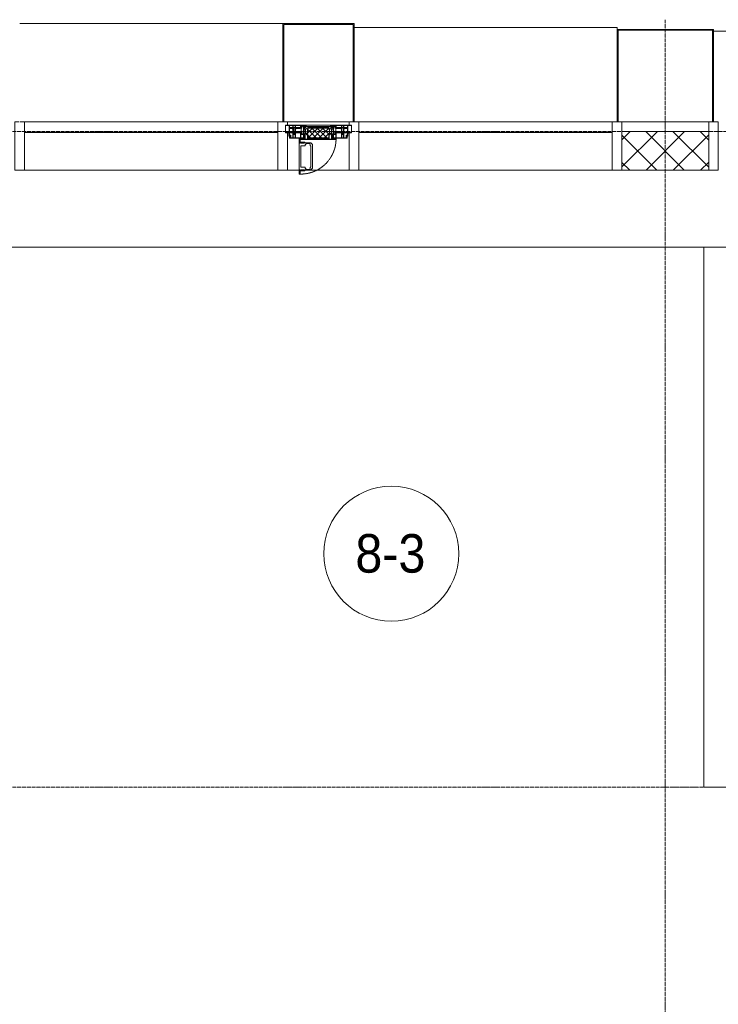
# Model space of a CAD drawing. Header units: millimetres. Extents: x 5617 to 112069, y 7718 to 237687.
# Tile 13 of 62: x 32996 to 36621, y 73075 to 78180. Entities that reach past the tile are written whole.
import ezdxf

# ---------------------------------------------------------------- set-up
doc = ezdxf.new("R2010")
doc.units = ezdxf.units.MM
for name, pattern in [('-D1-02х01', [3, 2, -1]), ('ADSK_Линия сетки', [25, 20, -2.5, 0, -2.5]), ('Линия сетки', [25, 20, -2.5, 0, -2.5])]:
    doc.linetypes.add(name, pattern=pattern)
for name, color, linetype, lineweight in [('Импосты витража', 7, 'Continuous', 18), ('Колонны', 7, 'Continuous', 18), ('Марки помещений', 7, 'Continuous', 20), ('Окна', 7, 'Continuous', 18), ('Оси', 7, 'Continuous', 9), ('Панели витража', 7, 'Continuous', 18), ('Перекрытия', 7, 'Continuous', 18), ('Стены', 7, 'Continuous', 18), ('Стены разрез', 7, 'Continuous', 40), ('Элементы узлов', 7, 'Continuous', 18)]:
    doc.layers.add(name, color=color, linetype=linetype, lineweight=lineweight)
doc.styles.add('Arial_3', font='arial.ttf', dxfattribs={"width": 0.9, "height": 200})

# ---------------------------------------------------------------- blocks, each defined once
blk = doc.blocks.new('135_SLK_K1_AR_rvt-1-МКСС_K1_L26_85_950_1')
at = {"layer": 'Перекрытия', "color": 253, "true_color": 0xaaaaaa}
blk.add_line((23300, 77000), (18150, 77000), dxfattribs=at)
at = {"layer": 'Стены', "color": 253, "true_color": 0xaaaaaa}
for p, q in [((21749.6, 74199.6), (21749.6, 77000)), ((21750.4, 77000), (21749.6, 77000)), ((21750.4, 77000), (21750.4, 74200.4)), ((21749.6, 74199.6), (21750.4, 74199.6)), ((21750.4, 74200.4), (22100, 74200.4)), ((22700, 74199.6), (21750.4, 74199.6))]:
    blk.add_line(p, q, dxfattribs=at)
blk = doc.blocks.new('Rectangular Mullion - R_StandardFrame_50Wx250H-V64-МКСС_K1_L26_85_950_1')
at = {"layer": 'Импосты витража', "color": 253, "lineweight": 5, "true_color": 0xaaaaaa}
for p, q in [((-25, -250), (-25, 0)), ((-25, 0), (0, 0)), ((5, 0), (25, 0)), ((25, 0), (25, -250)), ((25, -250), (-25, -250))]:
    blk.add_line(p, q, dxfattribs=at)
blk = doc.blocks.new('Rectangular Mullion - R_StandardFrame_50Wx250H-3997581-МКСС_K1_L26_85_950_1')
at = {"layer": 'Импосты витража', "color": 253, "lineweight": 5, "true_color": 0xaaaaaa}
blk.add_line((17725, 77650), (18175, 77650), dxfattribs=at)
blk = doc.blocks.new('A_PAN_Створка - 383мм П-7_2-7463007-МКСС_K1_L26_85_950_1')
at = {"layer": 'Панели витража', "lineweight": 5}
h = blk.add_hatch(dxfattribs=at)
h.set_pattern_fill('FP_18', color=256, style=0, pattern_type=2)
h.set_pattern_definition([(225, (19750, 77650), (14.1421356, -14.1421356), []), (315, (19750, 77650), (14.1421356, 14.1421356), [])])
h.paths.add_polyline_path([(53.6, 82.7), (-54.6, 81.8), (-54.6, 63.4), (-57.2, 60.8), (-57.2, 36.4), (-54.9, 34.1), (-54.5, 31.8), (54.5, 31.8), (54.9, 34.1), (57.2, 36.4), (57.2, 60.8), (54.6, 63.4), (54.6, 81.8)])
at = {"layer": 'Окна', "lineweight": 5}
for p, q in [((95.1, 270.5), (95.1, 252.9)), ((99.6, 270.5), (95.1, 270.5)), ((97.9, 262.4), (95.1, 262.4)), ((97.9, 262.4), (97.9, 248.4)), ((99.6, 270.5), (99.6, 87.5)), ((39.7, 249), (31.1, 240.4)), ((31.1, 117.6), (31.1, 240.4)), ((41.4, 234.2), (39.1, 233.8)), ((39.1, 179), (39.1, 233.8)), ((70.1, 249), (39.7, 249)), ((41.4, 234.2), (43.5, 236.3)), ((45, 244.7), (42.3, 239.8)), ((42.3, 239.8), (43.5, 236.3)), ((45.9, 246.8), (45, 244.7)), ((63.3, 246.8), (45.9, 246.8)), ((64.1, 245), (63.3, 246.8)), ((64.1, 245), (66.7, 241)), ((66.7, 241), (68.6, 239.7)), ((68.6, 239.7), (68.6, 236.4)), ((68.6, 236.4), (71.1, 233.9)), ((70.1, 252.9), (70.1, 249)), ((95.1, 252.9), (70.1, 252.9)), ((71.1, 233.9), (89.5, 233.9)), ((74.1, 248.4), (74.1, 252.9)), ((89.1, 248.4), (74.1, 248.4)), ((89.1, 252.9), (89.1, 248.4)), ((89.5, 233.9), (90.6, 232.8)), ((90.6, 125.2), (90.6, 232.8)), ((93.1, 248.4), (93.1, 252.9)), ((97.9, 248.4), (93.1, 248.4)), ((39.1, 179), (39.1, 124.2)), ((39.7, 109), (31.1, 117.6)), ((41.4, 123.8), (39.1, 124.2)), ((70.1, 109), (39.7, 109)), ((41.4, 123.8), (43.5, 121.7)), ((42.3, 118.2), (43.5, 121.7)), ((45, 113.3), (42.3, 118.2)), ((45.9, 111.2), (45, 113.3)), ((63.3, 111.2), (45.9, 111.2)), ((64.1, 113), (63.3, 111.2)), ((64.1, 113), (66.7, 117)), ((66.7, 117), (68.6, 118.3)), ((68.6, 121.6), (71.1, 124.1)), ((68.6, 118.3), (68.6, 121.6)), ((70.1, 105.1), (70.1, 109)), ((95.1, 105.1), (70.1, 105.1)), ((71.1, 124.1), (89.5, 124.1)), ((74.1, 109.6), (74.1, 105.1)), ((89.1, 109.6), (74.1, 109.6)), ((89.1, 105.1), (89.1, 109.6)), ((89.5, 124.1), (90.6, 125.2)), ((93.1, 109.6), (93.1, 105.1)), ((97.9, 109.6), (93.1, 109.6)), ((95.1, 87.5), (95.1, 105.1)), ((97.9, 95.6), (97.9, 109.6)), ((-171, 57), (-156, 57)), ((-171, 17), (-171, 57)), ((-153, 73.5), (-150, 73.5)), ((-153, 60), (-153, 73.5)), ((-150, 84), (-78, 84)), ((-150, 73.5), (-150, 84)), ((-91.5, 92), (91.5, 92)), ((-91.5, 87.5), (-91.5, 92)), ((-73.9, 87.5), (-91.5, 87.5)), ((-78, 84), (-73.9, 84)), ((-78, 84), (-78, 23.5)), ((-73.9, 62.5), (-73.9, 87.5)), ((-70, 62.5), (-73.9, 62.5)), ((-70, 32.1), (-70, 62.5)), ((70, 62.5), (70, 32.1)), ((73.9, 62.5), (70, 62.5)), ((73.9, 87.5), (73.9, 62.5)), ((91.5, 87.5), (73.9, 87.5)), ((73.9, 84), (78, 84)), ((78, 84), (150, 84)), ((78, 23.5), (78, 84)), ((91.5, 92), (91.5, 87.5)), ((97.9, 95.6), (95.1, 95.6)), ((99.6, 87.5), (95.1, 87.5)), ((150, 84), (150, 73.5)), ((150, 73.5), (153, 73.5)), ((153, 73.5), (153, 60)), ((156, 57), (171, 57)), ((171, 57), (171, 17)), ((-67.9, 17), (-171, 17)), ((-78, 23.5), (-67.9, 23.5)), ((-61.4, 23.5), (-70, 32.1)), ((-67.9, 23.5), (-64.6, 26.8)), ((-67.9, 17), (-67.9, 23.5)), ((-61.4, 23.5), (-67.9, 17)), ((67.9, 17), (-67.9, 17)), ((-67.9, 17), (67.9, 17)), ((-64.6, 26.8), (-61.4, 23.5)), ((61.4, 23.5), (-61.4, 23.5)), ((70, 32.1), (61.4, 23.5)), ((61.4, 23.5), (64.6, 26.8)), ((67.9, 17), (61.4, 23.5)), ((64.6, 26.8), (67.9, 23.5)), ((67.9, 23.5), (67.9, 17)), ((67.9, 23.5), (78, 23.5)), ((171, 17), (67.9, 17))]:
    blk.add_line(p, q, dxfattribs=at)
at = {"layer": 'Окна', "color": 253, "lineweight": 5, "true_color": 0xaaaaaa}
for p, q in [((-171, 55.5), (-152, 55.5)), ((-152, 20), (-152, 73.5)), ((-150.5, 69.5), (-150.5, 73.5)), ((-145, 69.5), (-150.5, 69.5)), ((-150.5, 33.6), (-150.5, 68)), ((-150.5, 68), (-143.5, 68)), ((-150.5, 56.6), (-132.4, 56.6)), ((-136.4, 52.4), (-150.5, 52.4)), ((-148.5, 82.5), (-132.4, 82.5)), ((-148.5, 81), (-148.5, 82.5)), ((-143.5, 81), (-148.5, 81)), ((-145, 69.5), (-145, 79.5)), ((-143.5, 68), (-143.5, 81)), ((-137.2, 54.8), (-135.8, 50.8)), ((-132.5, 54.8), (-137.2, 54.8)), ((-132.5, 53.8), (-133.4, 52)), ((-133.4, 52), (-130.1, 50.4)), ((-132.5, 53.8), (-132.5, 54.8)), ((-132.4, 56.6), (-132.4, 82.5)), ((-131, 82.5), (-120.8, 82.5)), ((-131, 82.5), (-131, 64.6)), ((-131, 64.6), (-120.8, 64.6)), ((-131, 56.5), (-131, 62.6)), ((-120.8, 62.6), (-131, 62.6)), ((-131, 56.5), (-120.8, 56.5)), ((-131, 55.1), (-131, 52.7)), ((-120.8, 55.1), (-131, 55.1)), ((-129.4, 51.1), (-131, 52.7)), ((-130.1, 50.4), (-129.4, 51.1)), ((-122.4, 51.1), (-120.8, 52.7)), ((-121.7, 50.4), (-122.4, 51.1)), ((-118.4, 52), (-121.7, 50.4)), ((-120.8, 82.5), (-120.8, 64.6)), ((-120.8, 56.5), (-120.8, 62.6)), ((-120.8, 55.1), (-120.8, 52.7)), ((-119.3, 82.5), (-92.5, 82.5)), ((-119.3, 56.6), (-119.3, 82.5)), ((-92.5, 56.6), (-119.3, 56.6)), ((-119.3, 54.8), (-114.6, 54.8)), ((-119.3, 53.8), (-119.3, 54.8)), ((-119.3, 53.8), (-118.4, 52)), ((-114.6, 54.8), (-115.9, 50.8)), ((-94.1, 52.5), (-115.3, 52.5)), ((-89.9, 50.9), (-94.1, 52.5)), ((-92.5, 56.6), (-92.5, 82.5)), ((-90.8, 82.5), (-79.5, 82.5)), ((-90.8, 64.6), (-90.8, 82.5)), ((-80.1, 64.6), (-90.8, 64.6)), ((-90.8, 62.7), (-90.8, 56.6)), ((-80.4, 62.7), (-90.8, 62.7)), ((-90.8, 56.6), (-85.9, 56.6)), ((-89.9, 52.2), (-88.6, 53.5)), ((-89.9, 52.2), (-89.9, 50.9)), ((-85.9, 53.5), (-88.6, 53.5)), ((-85.9, 56.6), (-85.9, 53.5)), ((-85.9, 53.5), (-78, 45.6)), ((-85, 84), (-85, 87.5)), ((-85, 87.5), (-78, 87.5)), ((-78, 84), (-85, 84)), ((-80.4, 61.1), (-80.4, 62.7)), ((-78, 61.1), (-80.4, 61.1)), ((-80.1, 66.1), (-80.1, 64.6)), ((-78, 66.1), (-80.1, 66.1)), ((-79.5, 82.5), (-79.5, 80.6)), ((-79.5, 80.6), (-78, 80.6)), ((-78, 87.5), (-78, 84)), ((-78, 66.1), (-78, 61.1)), ((78, 87.5), (78, 84)), ((85, 87.5), (78, 87.5)), ((78, 84), (85, 84)), ((79.5, 80.6), (78, 80.6)), ((78, 66.1), (78, 61.1)), ((78, 66.1), (80.1, 66.1)), ((78, 61.1), (80.4, 61.1)), ((85.9, 53.5), (78, 45.6)), ((90.8, 82.5), (79.5, 82.5)), ((79.5, 82.5), (79.5, 80.6)), ((80.1, 66.1), (80.1, 64.6)), ((80.1, 64.6), (90.8, 64.6)), ((80.4, 62.7), (90.8, 62.7)), ((80.4, 61.1), (80.4, 62.7)), ((85, 84), (85, 87.5)), ((85.9, 56.6), (85.9, 53.5)), ((90.8, 56.6), (85.9, 56.6)), ((85.9, 53.5), (88.6, 53.5)), ((89.9, 52.2), (88.6, 53.5)), ((89.9, 50.9), (94.1, 52.5)), ((89.9, 52.2), (89.9, 50.9)), ((90.8, 64.6), (90.8, 82.5)), ((90.8, 62.7), (90.8, 56.6)), ((119.3, 82.5), (92.5, 82.5)), ((92.5, 56.6), (92.5, 82.5)), ((92.5, 56.6), (119.3, 56.6)), ((94.1, 52.5), (115.3, 52.5)), ((114.6, 54.8), (115.9, 50.8)), ((119.3, 54.8), (114.6, 54.8)), ((119.3, 53.8), (118.4, 52)), ((118.4, 52), (121.7, 50.4)), ((119.3, 56.6), (119.3, 82.5)), ((119.3, 53.8), (119.3, 54.8)), ((120.8, 82.5), (120.8, 64.6)), ((131, 82.5), (120.8, 82.5)), ((131, 64.6), (120.8, 64.6)), ((120.8, 56.5), (120.8, 62.6)), ((120.8, 62.6), (131, 62.6)), ((131, 56.5), (120.8, 56.5)), ((120.8, 55.1), (120.8, 52.7)), ((120.8, 55.1), (131, 55.1)), ((122.4, 51.1), (120.8, 52.7)), ((121.7, 50.4), (122.4, 51.1)), ((129.4, 51.1), (131, 52.7)), ((130.1, 50.4), (129.4, 51.1)), ((133.4, 52), (130.1, 50.4)), ((131, 82.5), (131, 64.6)), ((131, 56.5), (131, 62.6)), ((131, 55.1), (131, 52.7)), ((132.4, 56.6), (132.4, 82.5)), ((148.5, 82.5), (132.4, 82.5)), ((150.5, 56.6), (132.4, 56.6)), ((132.5, 54.8), (137.2, 54.8)), ((132.5, 53.8), (132.5, 54.8)), ((132.5, 53.8), (133.4, 52)), ((137.2, 54.8), (135.8, 50.8)), ((136.4, 52.4), (150.5, 52.4)), ((143.5, 81), (148.5, 81)), ((143.5, 68), (143.5, 81)), ((150.5, 68), (143.5, 68)), ((145, 69.5), (145, 79.5)), ((145, 69.5), (150.5, 69.5)), ((148.5, 81), (148.5, 82.5)), ((150.5, 69.5), (150.5, 73.5)), ((150.5, 33.6), (150.5, 68)), ((152, 20), (152, 73.5)), ((171, 55.5), (152, 55.5)), ((-171, 18.5), (-153.5, 18.5)), ((-153.5, 18.5), (-152, 20)), ((-136.3, 33.6), (-150.5, 33.6)), ((-150.5, 29.4), (-132.4, 29.4)), ((-150.5, 17), (-150.5, 29.4)), ((-132.4, 18.6), (-150.5, 18.6)), ((-137.2, 31), (-135.8, 35)), ((-132.5, 31), (-137.2, 31)), ((-132.1, 49), (-135.8, 50.8)), ((-132.1, 36.8), (-135.8, 35)), ((-133.4, 33.7), (-130.1, 35.3)), ((-132.5, 31.9), (-133.4, 33.7)), ((-132.5, 31.9), (-132.5, 31)), ((-132.4, 29.4), (-132.4, 18.6)), ((-132.1, 49), (-132.1, 36.8)), ((-129.4, 34.6), (-131, 33)), ((-131, 30.9), (-131, 33)), ((-120.8, 30.9), (-131, 30.9)), ((-131, 29.5), (-120.8, 29.5)), ((-131, 18.2), (-131, 29.5)), ((-120.8, 18.2), (-131, 18.2)), ((-130.1, 35.3), (-130.1, 50.4)), ((-130.1, 35.3), (-129.4, 34.6)), ((-121.7, 35.3), (-122.4, 34.6)), ((-122.4, 34.6), (-120.8, 33)), ((-121.7, 35.3), (-121.7, 50.4)), ((-118.4, 33.7), (-121.7, 35.3)), ((-120.8, 30.9), (-120.8, 33)), ((-120.8, 18.2), (-120.8, 29.5)), ((-119.7, 49), (-115.9, 50.8)), ((-119.7, 49), (-119.7, 36.8)), ((-119.7, 36.8), (-115.9, 35)), ((-119.3, 31.9), (-118.4, 33.7)), ((-119.3, 31.9), (-119.3, 31)), ((-119.3, 31), (-114.6, 31)), ((-92.5, 29.4), (-119.3, 29.4)), ((-119.3, 29.4), (-119.3, 18.6)), ((-119.3, 18.6), (-92.5, 18.6)), ((-114.6, 31), (-115.9, 35)), ((-94.1, 33.5), (-115.4, 33.5)), ((-89.9, 35.1), (-94.1, 33.5)), ((-92.5, 18.6), (-92.5, 29.4)), ((-90.8, 18.5), (-90.8, 29.4)), ((-90.8, 29.4), (-85.9, 29.4)), ((-87.3, 18.5), (-90.8, 18.5)), ((-89.9, 35.1), (-89.9, 50.9)), ((-89.9, 32.5), (-89.9, 35.1)), ((-85.9, 32.5), (-89.9, 32.5)), ((-87.3, 21.9), (-85.9, 21.9)), ((-87.3, 20.4), (-87.3, 21.9)), ((-87.3, 20.4), (-87.3, 18.5)), ((-84.8, 20.4), (-87.3, 20.4)), ((-85.9, 29.4), (-85.9, 32.5)), ((-85.9, 21.9), (-85.9, 29.4)), ((-85.9, 18.2), (-85.9, 20.4)), ((-75.9, 18.2), (-85.9, 18.2)), ((-83.4, 20.4), (-84.8, 20.4)), ((-70, 33.8), (-83.4, 20.4)), ((-78, 45.6), (-78, 36.8)), ((-78, 36.8), (-70, 36.8)), ((-75.9, 23.5), (-73, 23.5)), ((-75.9, 21.5), (-75.9, 23.5)), ((-75.9, 21.5), (-75.9, 18.2)), ((-74.9, 21.5), (-75.9, 21.5)), ((-74.9, 17.9), (-74.9, 21.5)), ((-68.9, 17.9), (-74.9, 17.9)), ((-67.2, 29.3), (-73, 23.5)), ((-70, 36.8), (-70, 33.8)), ((-68.9, 21.5), (-68.9, 17.9)), ((-67.9, 21.5), (-68.9, 21.5)), ((-67.9, 23.5), (-64.6, 26.8)), ((-67.9, 21.5), (-67.9, 23.5)), ((-64.6, 26.8), (-67.2, 29.3)), ((64.6, 26.8), (67.2, 29.3)), ((67.9, 23.5), (64.6, 26.8)), ((67.2, 29.3), (73, 23.5)), ((67.9, 21.5), (67.9, 23.5)), ((67.9, 21.5), (68.9, 21.5)), ((68.9, 21.5), (68.9, 17.9)), ((68.9, 17.9), (74.9, 17.9)), ((70, 36.8), (70, 33.8)), ((78, 36.8), (70, 36.8)), ((70, 33.8), (83.4, 20.4)), ((75.9, 23.5), (73, 23.5)), ((74.9, 21.5), (75.9, 21.5)), ((74.9, 17.9), (74.9, 21.5)), ((75.9, 21.5), (75.9, 23.5)), ((75.9, 21.5), (75.9, 18.2)), ((75.9, 18.2), (85.9, 18.2)), ((78, 45.6), (78, 36.8)), ((83.4, 20.4), (84.8, 20.4)), ((84.8, 20.4), (87.3, 20.4)), ((85.9, 32.5), (89.9, 32.5)), ((85.9, 29.4), (85.9, 32.5)), ((85.9, 21.9), (85.9, 29.4)), ((90.8, 29.4), (85.9, 29.4)), ((87.3, 21.9), (85.9, 21.9)), ((85.9, 18.2), (85.9, 20.4)), ((87.3, 20.4), (87.3, 21.9)), ((87.3, 20.4), (87.3, 18.5)), ((87.3, 18.5), (90.8, 18.5)), ((89.9, 35.1), (89.9, 50.9)), ((89.9, 35.1), (94.1, 33.5)), ((89.9, 32.5), (89.9, 35.1)), ((90.8, 18.5), (90.8, 29.4)), ((92.5, 18.6), (92.5, 29.4)), ((92.5, 29.4), (119.3, 29.4)), ((119.3, 18.6), (92.5, 18.6)), ((94.1, 33.5), (115.4, 33.5)), ((114.6, 31), (115.9, 35)), ((119.3, 31), (114.6, 31)), ((119.7, 49), (115.9, 50.8)), ((119.7, 36.8), (115.9, 35)), ((118.4, 33.7), (121.7, 35.3)), ((119.3, 31.9), (118.4, 33.7)), ((119.3, 31.9), (119.3, 31)), ((119.3, 29.4), (119.3, 18.6)), ((119.7, 49), (119.7, 36.8)), ((122.4, 34.6), (120.8, 33)), ((120.8, 30.9), (120.8, 33)), ((120.8, 30.9), (131, 30.9)), ((120.8, 18.2), (120.8, 29.5)), ((131, 29.5), (120.8, 29.5)), ((120.8, 18.2), (131, 18.2)), ((121.7, 35.3), (121.7, 50.4)), ((121.7, 35.3), (122.4, 34.6)), ((130.1, 35.3), (129.4, 34.6)), ((129.4, 34.6), (131, 33)), ((130.1, 35.3), (130.1, 50.4)), ((133.4, 33.7), (130.1, 35.3)), ((131, 30.9), (131, 33)), ((131, 18.2), (131, 29.5)), ((132.1, 49), (135.8, 50.8)), ((132.1, 49), (132.1, 36.8)), ((132.1, 36.8), (135.8, 35)), ((150.5, 29.4), (132.4, 29.4)), ((132.4, 29.4), (132.4, 18.6)), ((132.4, 18.6), (150.5, 18.6)), ((132.5, 31.9), (133.4, 33.7)), ((132.5, 31.9), (132.5, 31)), ((132.5, 31), (137.2, 31)), ((137.2, 31), (135.8, 35)), ((136.3, 33.6), (150.5, 33.6)), ((150.5, 17), (150.5, 29.4)), ((153.5, 18.5), (152, 20)), ((171, 18.5), (153.5, 18.5))]:
    blk.add_line(p, q, dxfattribs=at)
at = {"layer": 'Окна', "linetype": '-D1-02х01', "lineweight": 5}
blk.add_arc((91.4, 87.5), 183, 88.8555, 178.5909, dxfattribs=at)
at = {"layer": 'Окна', "lineweight": 5}
for centre, start, end in [((-156, 60), 270, 360), ((156, 60), 180, 270)]:
    blk.add_arc(centre, 3, start, end, dxfattribs=at)
at = {"layer": 'Элементы узлов', "color": 253, "lineweight": 5, "true_color": 0xaaaaaa}
for p, q in [((-91.5, 92), (-91.5, 87.5)), ((-91.5, 92), (91.5, 92)), ((-91.5, 87.5), (-73.9, 87.5)), ((-83.4, 90.3), (-69.4, 90.3)), ((-83.4, 90.3), (-83.4, 87.5)), ((-73.9, 87.5), (-73.9, 62.5)), ((-69.4, 85.5), (-73.9, 85.5)), ((-73.9, 81.5), (-69.4, 81.5)), ((-69.4, 66.5), (-73.9, 66.5)), ((-73.9, 62.5), (-70, 62.5)), ((-70, 62.5), (-70, 32.1)), ((-69.4, 90.3), (-69.4, 85.5)), ((-69.4, 81.5), (-69.4, 66.5)), ((-67.9, 89.3), (-66.9, 90.3)), ((-67.9, 62.5), (-67.9, 89.3)), ((-61.7, 62.5), (-67.9, 62.5)), ((-66, 56.5), (-67.8, 55.7)), ((-67.8, 55.7), (-67.8, 38.3)), ((-66.9, 90.3), (-57.4, 90.3)), ((-66, 56.5), (-62, 59.1)), ((-62, 59.1), (-60.7, 61)), ((-60.1, 67.7), (-61.7, 64.9)), ((-61.7, 64.9), (-61.7, 62.5)), ((-60.7, 61), (-57.4, 61)), ((-56.4, 67.7), (-60.1, 67.7)), ((-57.4, 90.3), (-56.4, 89.4)), ((-57.4, 61), (-54.9, 63.5)), ((-54.6, 63.4), (-57.2, 60.8)), ((-57.2, 60.8), (-57.2, 36.4)), ((-56.4, 89.4), (-56.4, 67.7)), ((-53.9, 90.3), (-54.9, 89.3)), ((-54.9, 89.3), (-54.9, 85.6)), ((-54.9, 85.6), (-53.9, 84.6)), ((-54.9, 81.9), (-53.8, 83)), ((-54.9, 63.5), (-54.9, 81.9)), ((-53.6, 82.7), (-54.6, 81.8)), ((-54.6, 81.8), (-54.6, 63.4)), ((53.9, 90.3), (-53.9, 90.3)), ((-53.9, 84.6), (53.9, 84.6)), ((53.8, 83), (-53.8, 83)), ((53.6, 82.7), (-53.6, 82.7)), ((54.6, 81.8), (53.6, 82.7)), ((54.9, 81.9), (53.8, 83)), ((53.9, 90.3), (54.9, 89.3)), ((54.9, 85.6), (53.9, 84.6)), ((54.6, 63.4), (54.6, 81.8)), ((57.2, 60.8), (54.6, 63.4)), ((54.9, 89.3), (54.9, 85.6)), ((54.9, 63.5), (54.9, 81.9)), ((57.4, 61), (54.9, 63.5)), ((57.4, 90.3), (56.4, 89.4)), ((56.4, 89.4), (56.4, 67.7)), ((56.4, 67.7), (60.1, 67.7)), ((57.2, 36.4), (57.2, 60.8)), ((66.9, 90.3), (57.4, 90.3)), ((60.7, 61), (57.4, 61)), ((60.1, 67.7), (61.7, 64.9)), ((62, 59.1), (60.7, 61)), ((61.7, 64.9), (61.7, 62.5)), ((61.7, 62.5), (67.9, 62.5)), ((66, 56.5), (62, 59.1)), ((66, 56.5), (67.8, 55.7)), ((67.9, 89.3), (66.9, 90.3)), ((67.8, 55.7), (67.8, 38.3)), ((67.9, 62.5), (67.9, 89.3)), ((69.4, 90.3), (69.4, 85.5)), ((83.4, 90.3), (69.4, 90.3)), ((69.4, 85.5), (73.9, 85.5)), ((69.4, 81.5), (69.4, 66.5)), ((73.9, 81.5), (69.4, 81.5)), ((69.4, 66.5), (73.9, 66.5)), ((70, 62.5), (70, 32.1)), ((73.9, 62.5), (70, 62.5)), ((91.5, 87.5), (73.9, 87.5)), ((73.9, 87.5), (73.9, 62.5)), ((83.4, 90.3), (83.4, 87.5)), ((91.5, 92), (91.5, 87.5)), ((-70, 32.1), (-61.4, 23.5)), ((-67.8, 38.3), (-65.7, 37.4)), ((-65.7, 37.4), (-60.8, 34.7)), ((61.4, 23.5), (-61.4, 23.5)), ((-60.8, 34.7), (-57.3, 35.9)), ((-55.2, 33.8), (-57.3, 35.9)), ((-57.2, 36.4), (-54.9, 34.1)), ((-55.2, 33.8), (-54.8, 31.5)), ((-54.9, 34.1), (-54.5, 31.8)), ((-53.9, 30.5), (-54.9, 29.5)), ((-54.9, 29.5), (-54.9, 25.8)), ((-54.9, 25.8), (-53.9, 24.8)), ((0, 31.5), (-54.8, 31.5)), ((-54.5, 31.8), (54.5, 31.8)), ((53.9, 30.5), (-53.9, 30.5)), ((-53.9, 24.8), (53.9, 24.8)), ((0, 31.5), (54.8, 31.5)), ((53.9, 30.5), (54.9, 29.5)), ((54.9, 25.8), (53.9, 24.8)), ((54.5, 31.8), (54.9, 34.1)), ((55.2, 33.8), (54.8, 31.5)), ((54.9, 34.1), (57.2, 36.4)), ((54.9, 29.5), (54.9, 25.8)), ((55.2, 33.8), (57.3, 35.9)), ((60.8, 34.7), (57.3, 35.9)), ((65.7, 37.4), (60.8, 34.7)), ((70, 32.1), (61.4, 23.5)), ((67.8, 38.3), (65.7, 37.4))]:
    blk.add_line(p, q, dxfattribs=at)
blk = doc.blocks.new('Rectangular Mullion - R_StandardFrame_50Wx250H-5317618-МКСС_K1_L26_85_950_1')
at = {"layer": 'Импосты витража', "color": 253, "lineweight": 5, "true_color": 0xaaaaaa}
for p, q in [((19590, 77650), (19910, 77650)), ((19590, 77400), (19650.4, 77400)), ((19679.9, 77400), (19910, 77400))]:
    blk.add_line(p, q, dxfattribs=at)
blk = doc.blocks.new('Rectangular Mullion - R_StandardFrame_50Wx250H-V65-МКСС_K1_L26_85_950_1')
at = {"layer": 'Импосты витража', "color": 253, "lineweight": 5, "true_color": 0xaaaaaa}
for p, q in [((-25, -250), (-25, 0)), ((-25, 0), (0, 0)), ((5, 0), (25, 0)), ((25, 0), (25, -17)), ((25, -57), (25, -250)), ((25, -250), (-25, -250))]:
    blk.add_line(p, q, dxfattribs=at)
blk = doc.blocks.new('System Panel - A_PAN_Glass-7462876-МКСС_K1_L26_85_950_1')
at = {"layer": 'Панели витража', "color": 253, "lineweight": 5, "true_color": 0xaaaaaa}
for p, q in [((657.5, 55), (-657.5, 55)), ((-657.5, 55), (-657.5, 0)), ((657.5, 0), (657.5, 55)), ((-657.5, 0), (657.5, 0))]:
    blk.add_line(p, q, dxfattribs=at)
blk = doc.blocks.new('Rectangular Mullion - R_StandardFrame_50Wx250H-5317613-МКСС_K1_L26_85_950_1')
at = {"layer": 'Импосты витража', "color": 253, "lineweight": 5, "true_color": 0xaaaaaa}
blk.add_line((16360, 77400), (17675, 77400), dxfattribs=at)
blk = doc.blocks.new('Rectangular Mullion - R_StandardFrame_50Wx250H-V76-МКСС_K1_L26_85_950_1')
at = {"layer": 'Импосты витража', "color": 253, "lineweight": 5, "true_color": 0xaaaaaa}
for p, q in [((-25, -17), (-25, 0)), ((-25, 0), (-5, 0)), ((0, 0), (25, 0)), ((25, 0), (25, -250)), ((-25, -250), (-25, -57)), ((25, -250), (-25, -250))]:
    blk.add_line(p, q, dxfattribs=at)
blk = doc.blocks.new('Rectangular Mullion - R_StandardFrame_50Wx250H-5425755-МКСС_K1_L26_85_950_1')
at = {"layer": 'Импосты витража', "color": 253, "lineweight": 5, "true_color": 0xaaaaaa}
blk.add_line((19960, 77400), (21275, 77400), dxfattribs=at)
blk = doc.blocks.new('Rectangular Mullion - R_StandardFrame_50Wx250H-7462875-МКСС_K1_L26_85_950_1')
at = {"layer": 'Импосты витража', "color": 253, "lineweight": 5, "true_color": 0xaaaaaa}
for p, q in [((-25, -250), (-25, 0)), ((-25, 0), (-5, 0)), ((0, 0), (25, 0)), ((25, 0), (25, -250)), ((25, -250), (-25, -250))]:
    blk.add_line(p, q, dxfattribs=at)
blk = doc.blocks.new('A_SLK_PAN_Type1 - Прямой тип панели Ф-1_1-7447214-МКСС_K1_L26_85_950_1')
at = {"layer": 'Колонны', "lineweight": 5}
for p, q in [((-185, 510), (185, 510)), ((-185, 0), (-185, 510)), ((-180, 505), (-180, 0)), ((180, 505), (-180, 505)), ((180, 0), (180, 505)), ((185, 510), (185, 0)), ((-180, 0), (-185, 0)), ((185, 0), (180, 0))]:
    blk.add_line(p, q, dxfattribs=at)
blk = doc.blocks.new('A_SLK_PAN_Type1 - Прямой тип панели-6618166-МКСС_K1_L26_85_950_1')
at = {"layer": 'Колонны', "lineweight": 5}
for p, q in [((-250, 480), (250, 480)), ((-250, 0), (-250, 480)), ((-245, 475), (-245, 0)), ((245, 475), (-245, 475)), ((245, 0), (245, 475)), ((250, 480), (250, 0)), ((-245, 0), (-250, 0)), ((250, 0), (245, 0))]:
    blk.add_line(p, q, dxfattribs=at)
blk = doc.blocks.new('A_OGR_PAN_Отлив - A_OGR_PAN_Отлив-5755810-МКСС_K1_L26_85_950_1')
at = {"layer": 'Колонны', "color": 253, "lineweight": 5, "true_color": 0xaaaaaa}
blk.add_line((-682.5, -510), (682.5, -510), dxfattribs=at)
blk = doc.blocks.new('A_OGR_PAN_Отлив - A_OGR_PAN_Отлив-5756691-МКСС_K1_L26_85_950_1')
at = {"layer": 'Колонны', "color": 253, "lineweight": 5, "true_color": 0xaaaaaa}
for q in [(-682.5, -480), (682.5, -490)]:
    blk.add_line((-682.5, -490), q, dxfattribs=at)
blk = doc.blocks.new('A_OGR_PAN_Отлив - A_OGR_PAN_Отлив-5755860-МКСС_K1_L26_85_950_1')
at = {"layer": 'Колонны', "color": 253, "lineweight": 5, "true_color": 0xaaaaaa}
for q in [(-682.5, -460), (682.5, -470)]:
    blk.add_line((-682.5, -470), q, dxfattribs=at)
blk = doc.blocks.new('135_SLK_K1_AR_FCD_rvt-1-МКСС_K1_L26_85_950_1')
at = {"layer": 'Стены разрез', "lineweight": 5, "true_color": 0xaaaaaa}
h = blk.add_hatch(dxfattribs=at)
h.set_pattern_fill('FP_5', color=253, style=0, pattern_type=2)
h.set_pattern_definition([(45, (0, 0), (-70.71068, 70.71068), []), (135, (0, 0), (-70.71068, -70.71068), [])])
h.paths.add_polyline_path([(21775, 77400), (21775, 77600), (21325, 77600), (21325, 77400)])
at = {"layer": 'Стены разрез', "color": 253, "lineweight": 9, "true_color": 0xaaaaaa}
for p, q in [((21775, 77600), (21325, 77600)), ((21325, 77600), (21325, 77400)), ((21775, 77400), (21775, 77600)), ((21325, 77400), (21775, 77400))]:
    blk.add_line(p, q, dxfattribs=at)
at = {"layer": 'Импосты витража', "color": 253, "lineweight": 5, "true_color": 0xaaaaaa, "extrusion": (0, 0, -1)}
for name, p in [('Rectangular Mullion - R_StandardFrame_50Wx250H-V64-МКСС_K1_L26_85_950_1', (-18200, 77650)), ('Rectangular Mullion - R_StandardFrame_50Wx250H-V76-МКСС_K1_L26_85_950_1', (-19565, 77650)), ('Rectangular Mullion - R_StandardFrame_50Wx250H-V65-МКСС_K1_L26_85_950_1', (-19935, 77650)), ('Rectangular Mullion - R_StandardFrame_50Wx250H-7462875-МКСС_K1_L26_85_950_1', (-21300, 77650)), ('Rectangular Mullion - R_StandardFrame_50Wx250H-V64-МКСС_K1_L26_85_950_1', (-21800, 77650))]:
    blk.add_blockref(name, p, dxfattribs=at)
at = {"layer": 'Импосты витража', "color": 253, "lineweight": 5, "true_color": 0xaaaaaa}
for name, p in [('Rectangular Mullion - R_StandardFrame_50Wx250H-5317618-МКСС_K1_L26_85_950_1', (0, 0)), ('Rectangular Mullion - R_StandardFrame_50Wx250H-3997581-МКСС_K1_L26_85_950_1', (3600, 0)), ('Rectangular Mullion - R_StandardFrame_50Wx250H-5317613-МКСС_K1_L26_85_950_1', (1865, 0)), ('Rectangular Mullion - R_StandardFrame_50Wx250H-5425755-МКСС_K1_L26_85_950_1', (0, 0))]:
    blk.add_blockref(name, p, dxfattribs=at)
at = {"layer": 'Колонны', "color": 253, "lineweight": 5, "true_color": 0xaaaaaa, "rotation": 180}
for name, p in [('A_OGR_PAN_Отлив - A_OGR_PAN_Отлив-5755810-МКСС_K1_L26_85_950_1', (18882.5, 77650)), ('A_OGR_PAN_Отлив - A_OGR_PAN_Отлив-5756691-МКСС_K1_L26_85_950_1', (20617.5, 77650)), ('A_OGR_PAN_Отлив - A_OGR_PAN_Отлив-5755860-МКСС_K1_L26_85_950_1', (22482.5, 77650))]:
    blk.add_blockref(name, p, dxfattribs=at)
at = {"layer": 'Колонны', "color": 253, "lineweight": 5, "true_color": 0xaaaaaa}
for name, p in [('A_SLK_PAN_Type1 - Прямой тип панели Ф-1_1-7447214-МКСС_K1_L26_85_950_1', (19750, 77650)), ('A_SLK_PAN_Type1 - Прямой тип панели-6618166-МКСС_K1_L26_85_950_1', (21550, 77650))]:
    blk.add_blockref(name, p, dxfattribs=at)
at = {"layer": 'Панели витража', "color": 253, "lineweight": 5, "true_color": 0xaaaaaa, "rotation": 180}
for name, p in [('System Panel - A_PAN_Glass-7462876-МКСС_K1_L26_85_950_1', (18882.5, 77650)), ('A_PAN_Створка - 383мм П-7_2-7463007-МКСС_K1_L26_85_950_1', (19750, 77650)), ('System Panel - A_PAN_Glass-7462876-МКСС_K1_L26_85_950_1', (20617.5, 77650))]:
    blk.add_blockref(name, p, dxfattribs=at)
blk = doc.blocks.new('050_Марка_Помещение - Номер-620969-МКСС_K1_L26_85_950_1')
at = {"layer": 'Марки помещений'}
blk.add_circle((0, 0), 3.5, dxfattribs=at)

msp = doc.modelspace()

# ---------------------------------------------------------------- linework, layer by layer
at = {"layer": 'Оси', "linetype": 'Линия сетки'}
msp.add_line((36346.3, 55648.9), (36346.3, 78180), dxfattribs=at)
at = {"layer": 'Оси', "linetype": 'ADSK_Линия сетки'}
for p, q in [((81346.3, 77600), (26370.3, 77600)), ((81346.3, 74200), (26370.3, 74200))]:
    msp.add_line(p, q, dxfattribs=at)

# ---------------------------------------------------------------- block references
at = {"lineweight": 5}
for name in ['135_SLK_K1_AR_FCD_rvt-1-МКСС_K1_L26_85_950_1', '135_SLK_K1_AR_rvt-1-МКСС_K1_L26_85_950_1']:
    msp.add_blockref(name, (14796.3, 0), dxfattribs=at)
at = {"layer": 'Марки помещений', "xscale": 99.99999999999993, "yscale": 99.99999999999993, "zscale": 99.99999999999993}
msp.add_blockref('050_Марка_Помещение - Номер-620969-МКСС_K1_L26_85_950_1', (34924.5, 75411), dxfattribs=at)

# ---------------------------------------------------------------- texts
at = {"layer": 'Марки помещений', "lineweight": 9, "insert": (34738, 75512.8), "char_height": 200, "width": 447.342, "attachment_point": 1, "style": 'Arial_3'}
msp.add_mtext('8-3', dxfattribs=at)

doc.saveas('drawing.dxf')
